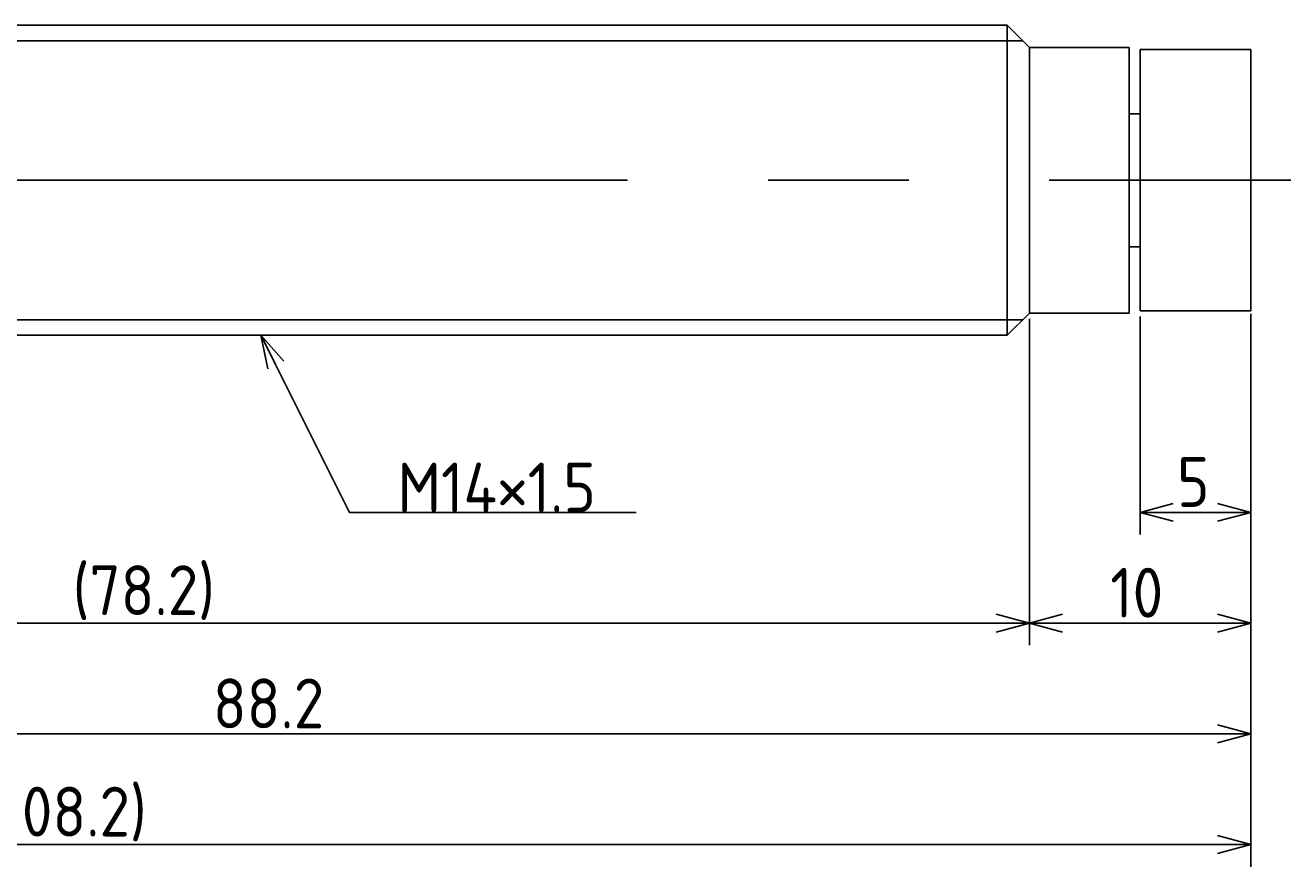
# Model space of a CAD drawing. Extents: x 122 to 300, y 134 to 180.
# Tile 4 of 4: x 243 to 300, y 134 to 172. Entities that reach past the tile are written whole.
import ezdxf

# ---------------------------------------------------------------- set-up
doc = ezdxf.new("R2010")
doc.units = 0
doc.linetypes.add('CENTER', pattern=[50.8, 31.75, -6.35, 6.35, -6.35])
doc.layers.get('0').update_dxf_attribs({"linetype": 'CONTINUOUS'})
doc.layers.get('DEFPOINTS').update_dxf_attribs({"linetype": 'CONTINUOUS'})
for name, color, linetype in [('図形', 7, 'CONTINUOUS'), ('図枠', 7, 'CONTINUOUS'), ('寸法_文字', 3, 'CONTINUOUS')]:
    doc.layers.add(name, color=color, linetype=linetype)
doc.layers.get('0').off()
doc.styles.add('DIMENSION', font='isocp.shx', dxfattribs={"bigfont": 'bigfont.shx'})
doc.dimstyles.get("Standard").update_dxf_attribs({"dimtxt": 0.18, "dimasz": 0.18, "dimexe": 0.18, "dimexo": 0.0625, "dimgap": 0.09, "dimtad": 0, "dimtih": 1, "dimtoh": 1, "dimzin": 0, "dimcen": 0.09, "dimazin": 3, "dimtfac": 1, "dimtofl": 0, "dimtmove": 0, "dimatfit": 3})

# ---------------------------------------------------------------- blocks, each defined once
blk = doc.blocks.new('_OPEN30')
at = {"color": 0, "linetype": 'BYBLOCK'}
for p, q in [((-1, 0.268), (0, 0)), ((0, 0), (-1, -0.268)), ((0, 0), (-1, 0))]:
    blk.add_line(p, q, dxfattribs=at)
blk = doc.blocks.new('*U31')
at = {"layer": '寸法_文字', "color": 3, "style": 'DIMENSION'}
blk.add_text('5', height=2.25, dxfattribs=at).set_placement((294.866, 150.25))
blk = doc.blocks.new('*D6')
at = {"layer": 'DEFPOINTS', "color": 0}
for p in [(293.2, 159.1), (298.2, 159.215), (293.2, 150)]:
    blk.add_point(p, dxfattribs=at)
at = {"layer": '寸法_文字', "color": 3}
for p, q in [((293.2, 158.85), (293.2, 149)), ((298.2, 158.965), (298.2, 149)), ((296.7, 150), (294.7, 150))]:
    blk.add_line(p, q, dxfattribs=at)
at = {"layer": '図枠'}
blk.add_blockref('*U31', (0, 0), dxfattribs=at)
at = {"layer": '寸法_文字', "color": 3, "xscale": 1.5, "yscale": 1.5, "zscale": 1.5, "rotation": 180}
blk.add_blockref('_OPEN30', (293.2, 150), dxfattribs=at)
at = {"layer": '寸法_文字', "color": 3, "xscale": 1.5, "yscale": 1.5, "zscale": 1.5}
blk.add_blockref('_OPEN30', (298.2, 150), dxfattribs=at)
blk = doc.blocks.new('*U30')
at = {"layer": '寸法_文字', "color": 3, "style": 'DIMENSION'}
blk.add_text('10', height=2.25, dxfattribs=at).set_placement((291.849, 145.25))
blk = doc.blocks.new('*D7')
at = {"layer": 'DEFPOINTS', "color": 0}
for p in [(288.2, 159), (298.2, 158.965), (288.2, 145)]:
    blk.add_point(p, dxfattribs=at)
at = {"layer": '寸法_文字', "color": 3}
for p, q in [((288.2, 158.75), (288.2, 144)), ((298.2, 158.715), (298.2, 144)), ((296.7, 145), (289.7, 145))]:
    blk.add_line(p, q, dxfattribs=at)
at = {"layer": '図枠'}
blk.add_blockref('*U30', (0, 0), dxfattribs=at)
at = {"layer": '寸法_文字', "color": 3, "xscale": 1.5, "yscale": 1.5, "zscale": 1.5, "rotation": 180}
blk.add_blockref('_OPEN30', (288.2, 145), dxfattribs=at)
at = {"layer": '寸法_文字', "color": 3, "xscale": 1.5, "yscale": 1.5, "zscale": 1.5}
blk.add_blockref('_OPEN30', (298.2, 145), dxfattribs=at)
blk = doc.blocks.new('*U29')
at = {"layer": '寸法_文字', "color": 3, "style": 'DIMENSION'}
blk.add_text('(78.2)', height=2.25, dxfattribs=at).set_placement((245, 145.3625))
blk = doc.blocks.new('*D8')
at = {"layer": 'DEFPOINTS', "color": 0}
for p in [(210, 160), (288.2, 159), (210, 145)]:
    blk.add_point(p, dxfattribs=at)
at = {"layer": '寸法_文字', "color": 3}
for p, q in [((210, 159.75), (210, 144)), ((288.2, 158.75), (288.2, 144)), ((286.7, 145), (211.5, 145))]:
    blk.add_line(p, q, dxfattribs=at)
at = {"layer": '図枠'}
blk.add_blockref('*U29', (0, 0), dxfattribs=at)
at = {"layer": '寸法_文字', "color": 3, "xscale": 1.5, "yscale": 1.5, "zscale": 1.5, "rotation": 180}
blk.add_blockref('_OPEN30', (210, 145), dxfattribs=at)
at = {"layer": '寸法_文字', "color": 3, "xscale": 1.5, "yscale": 1.5, "zscale": 1.5}
blk.add_blockref('_OPEN30', (288.2, 145), dxfattribs=at)
blk = doc.blocks.new('*U26')
at = {"layer": '寸法_文字', "color": 3, "style": 'DIMENSION'}
blk.add_text('88.2', height=2.25, dxfattribs=at).set_placement((251.332, 140.25))
blk = doc.blocks.new('*D9')
at = {"layer": 'DEFPOINTS', "color": 0}
for p in [(210, 160), (298.2, 158.715), (210, 140)]:
    blk.add_point(p, dxfattribs=at)
at = {"layer": '寸法_文字', "color": 3}
for p, q in [((210, 159.75), (210, 139)), ((298.2, 158.465), (298.2, 139)), ((296.7, 140), (211.5, 140))]:
    blk.add_line(p, q, dxfattribs=at)
at = {"layer": '図枠'}
blk.add_blockref('*U26', (0, 0), dxfattribs=at)
at = {"layer": '寸法_文字', "color": 3, "xscale": 1.5, "yscale": 1.5, "zscale": 1.5, "rotation": 180}
blk.add_blockref('_OPEN30', (210, 140), dxfattribs=at)
at = {"layer": '寸法_文字', "color": 3, "xscale": 1.5, "yscale": 1.5, "zscale": 1.5}
blk.add_blockref('_OPEN30', (298.2, 140), dxfattribs=at)
blk = doc.blocks.new('*U27')
at = {"layer": '寸法_文字', "color": 3, "style": 'DIMENSION'}
blk.add_text('(108.2)', height=2.25, dxfattribs=at).set_placement((240.9375, 135.3625))
blk = doc.blocks.new('*D12')
at = {"layer": 'DEFPOINTS', "color": 0}
for p in [(190, 161), (298.2, 159.1), (190, 135)]:
    blk.add_point(p, dxfattribs=at)
at = {"layer": '寸法_文字', "color": 3}
for p, q in [((190, 160.75), (190, 134)), ((298.2, 158.85), (298.2, 134)), ((296.7, 135), (191.5, 135))]:
    blk.add_line(p, q, dxfattribs=at)
at = {"layer": '図枠'}
blk.add_blockref('*U27', (0, 0), dxfattribs=at)
at = {"layer": '寸法_文字', "color": 3, "xscale": 1.5, "yscale": 1.5, "zscale": 1.5, "rotation": 180}
blk.add_blockref('_OPEN30', (190, 135), dxfattribs=at)
at = {"layer": '寸法_文字', "color": 3, "xscale": 1.5, "yscale": 1.5, "zscale": 1.5}
blk.add_blockref('_OPEN30', (298.2, 135), dxfattribs=at)
blk = doc.blocks.new('*U18')
at = {"layer": '寸法_文字'}
blk.add_lwpolyline([(254.171, 156.658), (257.5, 150), (260, 150), (270.443, 150)], dxfattribs=at)
at = {"layer": '寸法_文字', "xscale": 1.5, "yscale": 1.5, "zscale": 1.5, "rotation": 116.565051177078}
blk.add_blockref('_OPEN30', (253.5, 158), dxfattribs=at)
blk = doc.blocks.new('*U19')
at = {"layer": '寸法_文字', "style": 'DIMENSION'}
blk.add_text('M14×1.5', height=2.25, dxfattribs=at).set_placement((259.6625, 150))

msp = doc.modelspace()

# ---------------------------------------------------------------- linework, layer by layer
at = {"layer": '図形'}
for p, q in [((212.3, 172), (287.2, 172)), ((287.2, 172), (287.2, 165)), ((287.2, 172), (288.2, 171)), ((288.2, 171), (288.2, 165)), ((288.2, 171), (292.7, 171)), ((292.7, 171), (292.7, 165)), ((293.2, 170.9), (298.2, 170.9)), ((293.2, 170.9), (293.2, 159.1)), ((298.2, 170.9), (298.2, 159.1)), ((292.7, 168), (293.2, 168)), ((287.2, 158), (287.2, 165)), ((288.2, 159), (288.2, 165)), ((292.7, 159), (292.7, 165)), ((292.7, 162), (293.2, 162)), ((287.2, 158), (288.2, 159)), ((288.2, 159), (292.7, 159)), ((293.2, 159.1), (298.2, 159.1)), ((212.3, 158), (287.2, 158))]:
    msp.add_line(p, q, dxfattribs=at)
at = {"layer": '図形', "color": 3}
for p, q in [((211.8, 171.3), (287.9, 171.3)), ((211.8, 158.7), (287.9, 158.7))]:
    msp.add_line(p, q, dxfattribs=at)
at = {"layer": '図形', "color": 3, "linetype": 'CENTER'}
msp.add_line((187.5, 165), (300, 165), dxfattribs=at)

# ---------------------------------------------------------------- block references
at = {"layer": '図枠'}
for name in ['*U18', '*U19']:
    msp.add_blockref(name, (0, 0), dxfattribs=at)

# ---------------------------------------------------------------- dimensions: what is measured, and where the dimension line sits
at = {"layer": '寸法_文字'}
for base, p1, p2, picture, middle in [((190, 135), (298.2, 159.1), (190, 161), '*D12', (245.1, 135)), ((210, 145), (288.2, 159), (210, 160), '*D8', (248.6, 145))]:
    dim = msp.add_linear_dim(base=base, p1=p1, p2=p2, text='(<>)', dimstyle='Standard', override={"dimscale": 0.5}, dxfattribs=at)
    dim.commit()
    dim.dimension.update_dxf_attribs({"geometry": picture, "text_midpoint": middle, "dimtype": 128})
for base, p1, p2, picture, middle in [((210, 140), (298.2, 158.715), (210, 160), '*D9', (254.1, 140)), ((288.2, 145), (298.2, 158.965), (288.2, 159), '*D7', (293.2, 145)), ((293.2, 150), (298.2, 159.215), (293.2, 159.1), '*D6', (295.7, 150))]:
    dim = msp.add_linear_dim(base=base, p1=p1, p2=p2, dimstyle='Standard', override={"dimscale": 0.5}, dxfattribs=at)
    dim.commit()
    dim.dimension.update_dxf_attribs({"geometry": picture, "text_midpoint": middle, "dimtype": 128})

doc.saveas('drawing.dxf')
